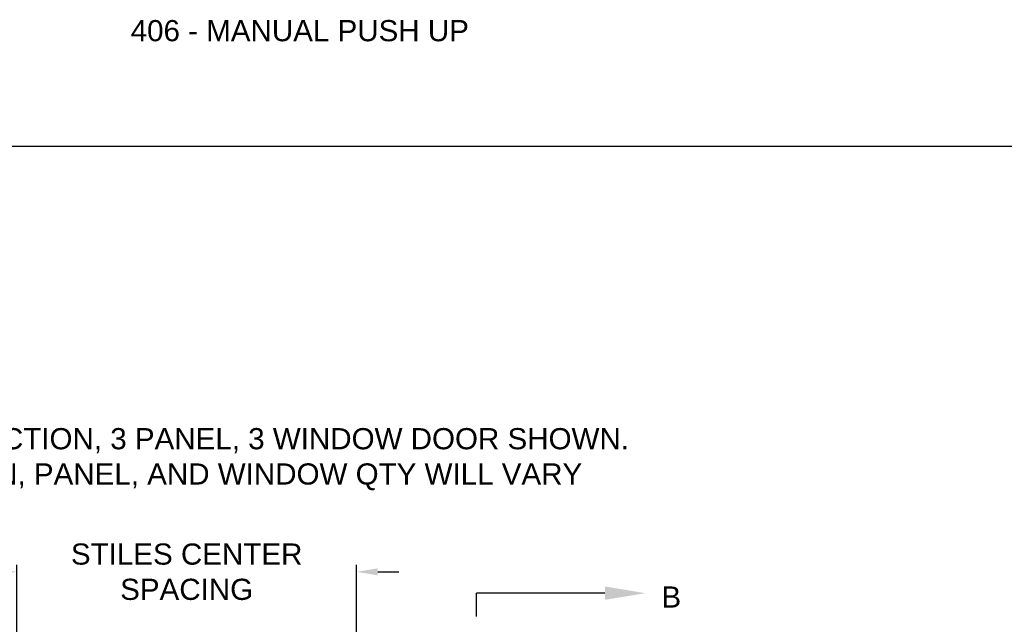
# Model space of a CAD drawing. Header units: inches. Extents: x 168.8 to 189.1, y 234.4 to 247.7.
# Tile 7 of 7: x 180.6 to 184.9, y 245.1 to 247.7. Entities that reach past the tile are written whole.
import ezdxf
from ezdxf import colors
from ezdxf.entities.mleader import LeaderData, LeaderLine
from ezdxf.math import Vec2, Vec3

# ---------------------------------------------------------------- set-up
doc = ezdxf.new("R2010")
doc.units = ezdxf.units.IN
doc.header["$LTSCALE"] = 0.25
doc.header["$MEASUREMENT"] = 0
doc.linetypes.add('CENTER', pattern=[2, 1.25, -0.25, 0.25, -0.25])
doc.layers.add('ANNOTATIONS', color=1, linetype='Continuous')
doc.layers.add('SECTION CUTS', color=6, linetype='CENTER')
doc.styles.add('ARIAL', font='arial.ttf', dxfattribs={"height": 0.09375})
doc.styles.get("Standard").update_dxf_attribs({"font": 'romans.shx'})
doc.dimstyles.new('STANDARD$0', dxfattribs={"dimtxt": 0.09375, "dimasz": 0.09375, "dimexe": 0.03125, "dimexo": 0.046875, "dimgap": 0.09, "dimtad": 0, "dimtih": 1, "dimtoh": 1, "dimdec": 4, "dimzin": 0, "dimdsep": 46, "dimtxsty": 'ARIAL', "dimcen": 0.09, "dimadec": 0, "dimazin": 0, "dimtfac": 1, "dimtdec": 4, "dimtofl": 0, "dimtmove": 0, "dimatfit": 1, "dimfxl": 1, "dimtolj": 1, "dimtzin": 0, "dimarcsym": 0})

# ---------------------------------------------------------------- blocks, each defined once
blk = doc.blocks.new('*D7')
at = {"layer": 'ANNOTATIONS', "color": 0, "lineweight": -2, "transparency": 16777216}
for p, q in [((180.4713, 245.2965), (180.3776, 245.2965)), ((180.5651, 244.9861), (180.5651, 245.3278)), ((182.0712, 244.9861), (182.0712, 245.3278)), ((182.1649, 245.2965), (182.2587, 245.2965))]:
    blk.add_line(p, q, dxfattribs=at)
at = {"layer": 'ANNOTATIONS', "color": 0, "transparency": 16777216}
for points in [[(180.4713, 245.3121), (180.4713, 245.2809), (180.5651, 245.2965)], [(182.1649, 245.3121), (182.1649, 245.2809), (182.0712, 245.2965)]]:
    blk.add_solid(points, dxfattribs=at)
at = {"layer": 'defpoints', "color": 0, "transparency": 16777216}
for p in [(182.0712, 245.2965), (180.5651, 244.9392), (182.0712, 244.9392)]:
    blk.add_point(p, dxfattribs=at)
at = {"layer": 'ANNOTATIONS', "color": 0, "transparency": 16777216, "insert": (181.3181, 245.2965), "char_height": 0.09375, "attachment_point": 5, "style": 'ARIAL'}
blk.add_mtext('\\A1;STILES CENTER \\PSPACING', dxfattribs=at)

msp = doc.modelspace()

# ---------------------------------------------------------------- linework, layer by layer
at = {"layer": 'defpoints'}
msp.add_lwpolyline([(189.05875, 234.44685), (168.77187, 234.44685), (168.77187, 247.18196), (189.05875, 247.18196)], close=True, dxfattribs=at)
at = {"layer": 'SECTION CUTS'}
msp.add_line((182.60222, 240.19903), (182.60222, 245.20203), dxfattribs=at)

# ---------------------------------------------------------------- texts
at = {"layer": 'ANNOTATIONS', "insert": (181.06988, 247.74099), "char_height": 0.09375, "width": 6.6097632, "attachment_point": 1, "line_spacing_factor": 0.86134, "style": 'ARIAL'}
msp.add_mtext('406 - MANUAL PUSH UP', dxfattribs=at)
at = {"layer": 'ANNOTATIONS', "insert": (181.5287, 245.93328), "char_height": 0.09375, "width": 3.5306272, "attachment_point": 2, "style": 'ARIAL'}
msp.add_mtext('NOTE: 5 SECTION, 3 PANEL, 3 WINDOW DOOR SHOWN.\\PSECTION, PANEL, AND WINDOW QTY WILL VARY', dxfattribs=at)
at = {"layer": 'SECTION CUTS', "style": 'ARIAL'}
msp.add_text('B', height=0.09375, dxfattribs=at).set_placement((183.4223, 245.13824))

# ---------------------------------------------------------------- dimensions: what is measured, and where the dimension line sits
at = {"layer": 'ANNOTATIONS'}
dim = msp.add_linear_dim(base=(182.07118, 245.29651), p1=(180.56506, 244.93924), p2=(182.07118, 244.93924), text='STILES CENTER \\PSPACING', dimstyle='STANDARD$0', dxfattribs=at)
dim.commit()
dim.dimension.update_dxf_attribs({"geometry": '*D7', "text_midpoint": (181.31812, 245.29651)})

# ---------------------------------------------------------------- leaders
at = {"layer": 'SECTION CUTS'}
ml = msp.add_multileader_mtext('Standard', dxfattribs=at)
ml.set_content('', color=256)
ml.set_leader_properties()
ml.build(insert=Vec2(0, 0))
ml.multileader.update_dxf_attribs({"dogleg_length": 0, "arrow_head_size": 0.18})
ctx = ml.context
ctx.base_point, ctx.char_height, ctx.arrow_head_size, ctx.landing_gap_size, ctx.plane_origin, ctx.plane_x_axis, ctx.plane_y_axis = Vec3(182.60222, 245.20203), 0.18, 0.18, 0, Vec3(183.35174, 245.20203), Vec3(0, 1), Vec3(-1, 0)
notes = []
notes.append((ctx, [(0, (1, 1, 0), (182.60222, 245.20203), (1, 0), 0, [(0, [(183.35174, 245.20203)], 0, [])])]))
ctx.mtext.insert, ctx.mtext.text_direction, ctx.mtext.rotation, ctx.mtext.flow_direction = Vec3(182.51222, 245.20203), Vec3(0, 1), 1.5707963, 5
for ctx, leaders in notes:
    for number, flags, end, landing, length, lines in leaders:
        leader = LeaderData()
        leader.index, (leader.has_last_leader_line, leader.has_dogleg_vector, leader.attachment_direction) = number, flags
        leader.last_leader_point, leader.dogleg_vector, leader.dogleg_length = Vec3(end), Vec3(landing), length
        for number, points, colour, breaks in lines:
            line = LeaderLine()
            line.index, line.vertices, line.color, line.breaks = number, Vec3.list(points), colors.encode_raw_color(colour), breaks
            leader.lines.append(line)
        ctx.leaders.append(leader)

doc.saveas('drawing.dxf')
